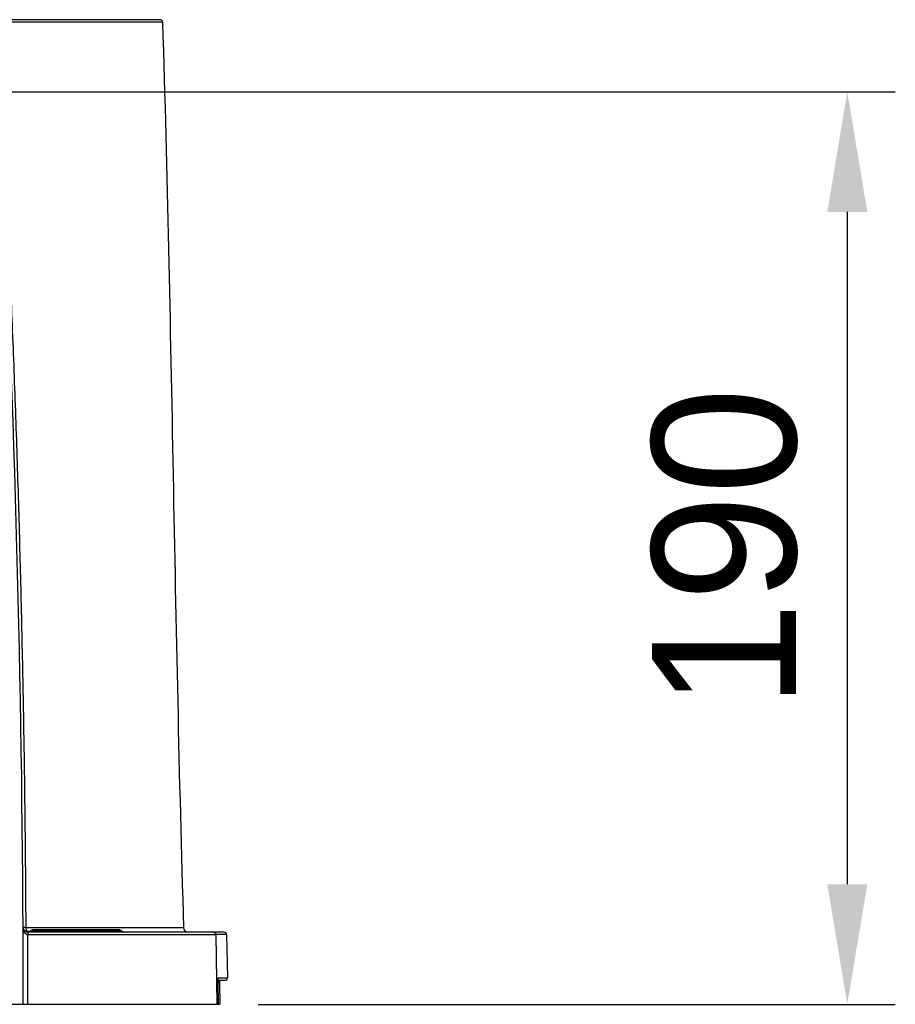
# Model space of a CAD drawing. Header units: millimetres. Extents: x 5828 to 6704, y 123 to 421.
# Tile 74 of 256: x 6344.41 to 6353.53, y 225.37 to 235.62. Entities that reach past the tile are written whole.
import ezdxf

# ---------------------------------------------------------------- set-up
doc = ezdxf.new("R2010")
doc.units = ezdxf.units.MM
doc.layers.add('外形图', color=7, linetype='Continuous')
doc.layers.add('尺寸标注', color=7, linetype='Continuous')
doc.styles.add('微软雅黑', font='msyh.ttc', dxfattribs={"height": 1.5})
doc.dimstyles.new('尺寸标注_1_20比例', dxfattribs={"dimtxt": 1.5, "dimasz": 1.25, "dimexe": 0.5, "dimexo": 0.4, "dimgap": 0.5, "dimtad": 1, "dimdec": 1, "dimlfac": 20, "dimdsep": 46, "dimtxsty": '微软雅黑', "dimcen": 0.09, "dimadec": 0, "dimazin": 0, "dimtp": 0.01, "dimtm": 0.01, "dimtfac": 1, "dimtdec": 1, "dimtofl": 0, "dimtmove": 0, "dimatfit": 3, "dimfxl": 1, "dimtolj": 1, "dimarcsym": 0})

# ---------------------------------------------------------------- blocks, each defined once
blk = doc.blocks.new('*D1070')
at = {"layer": 'Defpoints', "color": 0}
for p in [(6340.876, 234.869), (6346.498, 225.369), (6353.03, 225.369)]:
    blk.add_point(p, dxfattribs=at)
at = {"layer": '尺寸标注', "color": 0, "lineweight": -2}
for p, q in [((6341.276, 234.869), (6353.53, 234.869)), ((6353.03, 233.619), (6353.03, 226.619)), ((6346.898, 225.369), (6353.53, 225.369))]:
    blk.add_line(p, q, dxfattribs=at)
at = {"layer": '尺寸标注', "color": 0}
for points in [[(6353.239, 233.619), (6352.822, 233.619), (6353.03, 234.869)], [(6352.822, 226.619), (6353.239, 226.619), (6353.03, 225.369)]]:
    blk.add_solid(points, dxfattribs=at)
at = {"layer": '尺寸标注', "color": 0, "insert": (6351.756, 230.119), "char_height": 1.5, "attachment_point": 5, "rotation": 90, "style": '微软雅黑'}
blk.add_mtext('\\A1;\\A1;{\\fAlibaba PuHuiTi 3.0 55 Regular|b0|i0|c134|p18;190}', dxfattribs=at)

msp = doc.modelspace()

# ---------------------------------------------------------------- linework, layer by layer
at = {"layer": '外形图', "linetype": 'ByBlock'}
for p, q in [((6345.9014, 235.5951), (6335.8506, 235.5951)), ((6345.8764, 235.6193), (6335.8756, 235.6193)), ((6344.4535, 226.1547), (6344.4517, 226.1633)), ((6344.4604, 226.1454), (6344.4535, 226.1547)), ((6344.4658, 226.138), (6344.4604, 226.1454)), ((6344.4838, 226.1277), (6344.4658, 226.138)), ((6344.4804, 226.1678), (6344.4804, 226.1753)), ((6344.4804, 226.1678), (6346.1199, 226.1678)), ((6344.5044, 226.1256), (6344.4838, 226.1277)), ((6346.5433, 226.1193), (6344.4991, 226.1193)), ((6344.5241, 226.132), (6344.5044, 226.1256)), ((6344.5285, 226.1348), (6344.5241, 226.132)), ((6344.5285, 226.1348), (6344.5289, 226.1345)), ((6344.5658, 226.1318), (6344.5317, 226.1318)), ((6345.4442, 226.1443), (6344.5578, 226.1443)), ((6345.4772, 226.1318), (6344.5658, 226.1318)), ((6344.4986, 226.0948), (6346.4581, 226.0948)), ((6346.5683, 226.0948), (6346.4581, 226.0948)), ((6346.47, 225.3693), (6346.4581, 226.0948)), ((6346.5683, 226.0948), (6346.5761, 225.6448)), ((6346.4711, 225.6193), (6346.5511, 225.6193)), ((6346.4807, 225.5956), (6346.4806, 225.6105)), ((6346.4812, 225.633), (6346.4815, 225.6375)), ((6346.4827, 225.6448), (6346.5761, 225.6448)), ((6346.4943, 225.6108), (6346.4944, 225.6193)), ((6346.4944, 225.5956), (6346.4943, 225.6108)), ((6346.4844, 225.3693), (6346.4807, 225.5956)), ((6346.4944, 225.5956), (6346.4981, 225.3693)), ((6335.2539, 225.3693), (6346.4981, 225.3693))]:
    msp.add_line(p, q, dxfattribs=at)
msp.add_lwpolyline([(6346.4806, 225.6105), (6346.4808, 225.6238), (6346.4812, 225.633)], dxfattribs=at)
for centre, radius, start, end in [((6345.8765, 235.5943), 0.025, 1.7701, 90), ((6171.7243, 225.3693), 172.7267, 0, 2.800136), ((6344.4992, 226.1693), 0.05, 180.26529, 269.97982), ((6344.4991, 226.1682), 0.0488, 269.94708, 311.91356), ((6344.5578, 226.0943), 0.05, 90, 125.9342), ((6345.4442, 226.0943), 0.05, 48.59038, 90), ((6345.5103, 226.1693), 0.05, 228.59038, 270), ((6346.1698, 226.1693), 0.05, 181.74504, 270), ((6346.5433, 226.0943), 0.025, 0.99997, 90), ((6171.7241, 225.3693), 172.7763, 0, 0.240573), ((6347.1501, 225.6114), 0.6559, 179.2732, 179.73129), ((6347.3883, 225.6106), 0.894, 179.75033, 180.95816), ((6346.5511, 225.6443), 0.025, 269.99988, 1)]:
    msp.add_arc(centre, radius, start, end, dxfattribs=at)
for points, knots in [([(6345.9014, 235.5951), (6345.9258, 234.8085), (6345.9654, 233.2364), (6346.0113, 230.8791), (6346.0569, 228.5232), (6346.0959, 226.953), (6346.1199, 226.1678)], [0, 0, 0, 0, 0.2503715, 0.5003031, 0.7500833, 1, 1, 1, 1]), ([(6344.4804, 226.1753), (6344.4791, 226.4934), (6344.4755, 226.9706), (6344.4678, 227.6069), (6344.4608, 228.0842), (6344.4525, 228.5615), (6344.443, 229.0388), (6344.4324, 229.5161), (6344.4205, 229.9934), (6344.4073, 230.4706), (6344.3879, 231.1069), (6344.3602, 231.9021), (6344.3219, 232.8561), (6344.293, 233.492), (6344.2776, 233.8099)], [0, 0, 0, 0, 0.1249509, 0.1874415, 0.249938, 0.3124388, 0.3749428, 0.4374488, 0.4999559, 0.5624633, 0.6249705, 0.7499831, 0.8749929, 1, 1, 1, 1]), ([(6344.4492, 226.1691), (6344.4492, 226.1615), (6344.4503, 226.1501), (6344.4544, 226.1354), (6344.4589, 226.1248), (6344.4647, 226.1148), (6344.4724, 226.1058), (6344.482, 226.0988), (6344.4896, 226.096), (6344.4935, 226.0953)], [0, 0, 0, 0, 0.2456131, 0.36868, 0.4922908, 0.617129, 0.7428594, 0.870931, 1, 1, 1, 1]), ([(6344.4804, 226.1678), (6344.4765, 226.1679), (6344.4709, 226.168), (6344.4638, 226.1681), (6344.4596, 226.1683), (6344.456, 226.1684), (6344.4532, 226.1686), (6344.4511, 226.1687), (6344.45, 226.1688), (6344.4496, 226.1689)], [0, 0, 0, 0, 0.3839554, 0.5456215, 0.6848652, 0.8006835, 0.8922451, 0.9588041, 1, 1, 1, 1]), ([(6344.4891, 226.1209), (6344.4854, 226.1216), (6344.4782, 226.124), (6344.4684, 226.1298), (6344.4602, 226.1376), (6344.4561, 226.1439), (6344.4544, 226.1473)], [0, 0, 0, 0, 0.2507885, 0.5011005, 0.7506857, 1, 1, 1, 1]), ([(6344.4833, 226.1491), (6344.4829, 226.1506), (6344.4813, 226.1567), (6344.4805, 226.163), (6344.4804, 226.1678)], [0, 0, 0, 0, 0.2460142, 1, 1, 1, 1]), ([(6344.4909, 226.1334), (6344.4901, 226.1346), (6344.4869, 226.1395), (6344.4846, 226.1449), (6344.4833, 226.1491)], [0, 0, 0, 0, 0.2391736, 1, 1, 1, 1]), ([(6344.5317, 226.1318), (6344.526, 226.127), (6344.5155, 226.1215), (6344.5005, 226.1195), (6344.4928, 226.1201), (6344.4891, 226.1209)], [0, 0, 0, 0, 0.497838, 0.7490552, 1, 1, 1, 1]), ([(6344.4983, 226.1255), (6344.4976, 226.126), (6344.4948, 226.1284), (6344.4925, 226.1312), (6344.4909, 226.1334)], [0, 0, 0, 0, 0.2409021, 1, 1, 1, 1]), ([(6344.4991, 226.1193), (6344.4991, 226.1193), (6344.4991, 226.1193), (6344.4991, 226.1192), (6344.4991, 226.119), (6344.4991, 226.1188), (6344.4991, 226.1186), (6344.4991, 226.1181), (6344.4991, 226.1174), (6344.4991, 226.1164), (6344.499, 226.1151), (6344.499, 226.1137), (6344.499, 226.1121), (6344.4989, 226.1103), (6344.4988, 226.1077), (6344.4988, 226.1041), (6344.4987, 226.0995), (6344.4986, 226.0964), (6344.4986, 226.0948)], [0, 0, 0, 0, 0.0012274, 0.0048705, 0.0109074, 0.0193073, 0.0300384, 0.0430686, 0.0758972, 0.1175355, 0.1677087, 0.2259401, 0.2916193, 0.3641333, 0.442869, 0.61637, 0.8049268, 1, 1, 1, 1]), ([(6344.5317, 226.1318), (6344.531, 226.1326), (6344.5299, 226.1336), (6344.5288, 226.1346), (6344.5285, 226.1348)], [0, 0, 0, 0, 0.7566247, 1, 1, 1, 1]), ([(6344.5289, 226.1345), (6344.529, 226.1344), (6344.53, 226.1335), (6344.531, 226.1326), (6344.5317, 226.1318)], [0, 0, 0, 0, 0.1524356, 1, 1, 1, 1]), ([(6346.4331, 226.1193), (6346.4374, 226.1193), (6346.444, 226.1176), (6346.4508, 226.1124), (6346.4535, 226.1089), (6346.4546, 226.1071)], [0, 0, 0, 0, 0.4976256, 0.748748, 1, 1, 1, 1]), ([(6344.4935, 226.0953), (6344.4948, 226.0951), (6344.4965, 226.0949), (6344.4981, 226.0948), (6344.4986, 226.0948)], [0, 0, 0, 0, 0.7489376, 1, 1, 1, 1]), ([(6346.4546, 226.1071), (6346.4557, 226.1052), (6346.4574, 226.1012), (6346.4581, 226.0969), (6346.4581, 226.0948)], [0, 0, 0, 0, 0.5015481, 1, 1, 1, 1]), ([(6346.4807, 225.5956), (6346.4807, 225.5981), (6346.4806, 225.6076), (6346.4806, 225.6171), (6346.4807, 225.624)], [0, 0, 0, 0, 0.2654211, 1, 1, 1, 1]), ([(6346.4807, 225.624), (6346.4808, 225.6274), (6346.481, 225.632), (6346.4813, 225.6377), (6346.4815, 225.64), (6346.4817, 225.6411)], [0, 0, 0, 0, 0.5890501, 0.8194049, 1, 1, 1, 1]), ([(6346.4817, 225.6411), (6346.4817, 225.6416), (6346.4819, 225.6425), (6346.4821, 225.6437), (6346.4823, 225.6444), (6346.4825, 225.6447), (6346.4827, 225.6448)], [0, 0, 0, 0, 0.4120907, 0.7115214, 0.903033, 1, 1, 1, 1]), ([(6346.4944, 225.5956), (6346.4944, 225.5956), (6346.4943, 225.5956), (6346.4941, 225.5955), (6346.4938, 225.5955), (6346.4934, 225.5955), (6346.4929, 225.5954), (6346.4921, 225.5954), (6346.4907, 225.5953), (6346.4888, 225.5952), (6346.4865, 225.5952), (6346.4838, 225.5951), (6346.4819, 225.595), (6346.4809, 225.595)], [0, 0, 0, 0, 0.005764, 0.0192796, 0.0406508, 0.0698594, 0.1068686, 0.1516362, 0.2642669, 0.4073859, 0.5805529, 0.7804686, 1, 1, 1, 1])]:
    msp.add_open_spline(points, degree=3, knots=knots, dxfattribs=at)

# ---------------------------------------------------------------- dimensions: what is measured, and where the dimension line sits
at = {"layer": '尺寸标注'}
dim = msp.add_linear_dim(base=(6353.0302, 225.3693), p1=(6340.876, 234.8693), p2=(6346.4981, 225.3693), angle=90, text='\\A1;{\\fAlibaba PuHuiTi 3.0 55 Regular|b0|i0|c134|p18;<>}', dimstyle='尺寸标注_1_20比例', dxfattribs=at)
dim.commit()
dim.dimension.update_dxf_attribs({"geometry": '*D1070', "text_midpoint": (6351.7564, 230.1193)})

doc.saveas('drawing.dxf')
